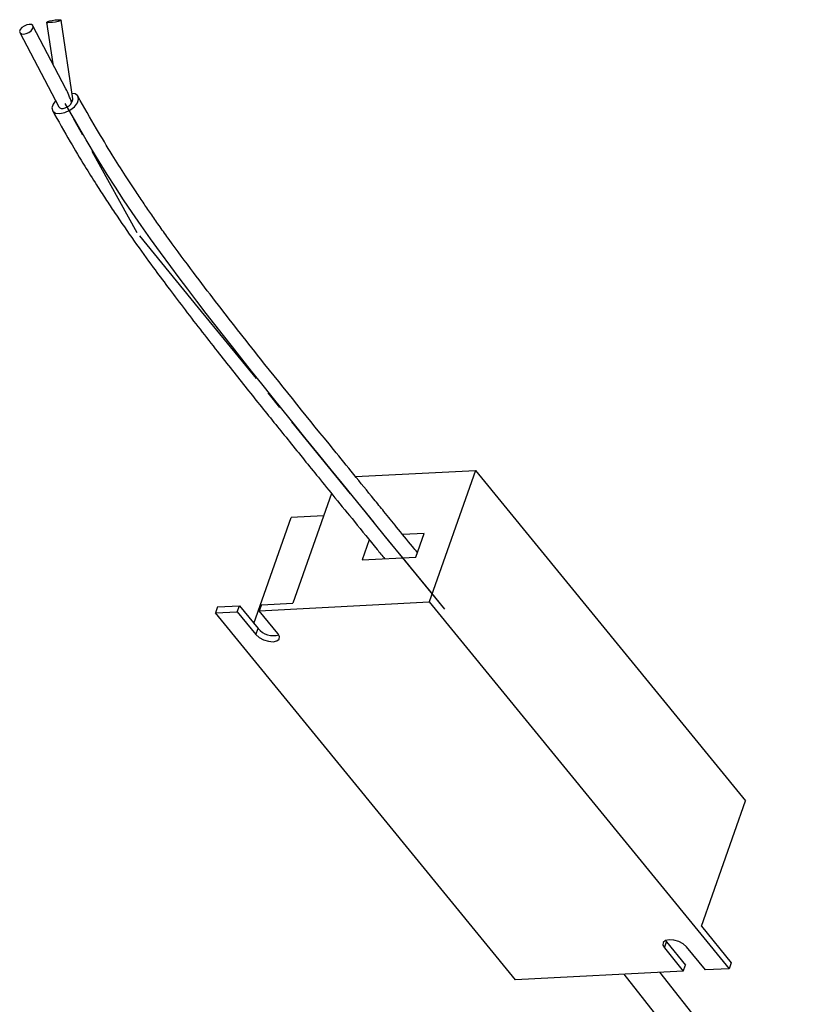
# Model space of a CAD drawing. Header units: millimetres. Extents: x 25 to 852, y 110 to 735.
# Tile 3 of 10: x 25 to 133, y 261 to 396. Entities that reach past the tile are written whole.
import ezdxf

# ---------------------------------------------------------------- set-up
doc = ezdxf.new("R2010")
doc.units = ezdxf.units.MM
doc.linetypes.add('CENTERX2', pattern=[20.32, 12.7, -2.54, 2.54, -2.54])

msp = doc.modelspace()

# ---------------------------------------------------------------- linework, layer by layer
at = {"color": 7, "linetype": 'Continuous', "lineweight": 25}
for p, q in [((32.19, 384.87), (30.59, 395.6)), ((31.25, 386.21), (26.74, 394.82)), ((28.61, 395.31), (29.46, 389.63)), ((24.97, 393.89), (30.28, 383.74)), ((70.8, 333.25), (87.2, 334.1)), ((87.2, 334.1), (80.87, 316.14)), ((87.2, 334.1), (124.07, 288.99)), ((67.51, 330.96), (62.23, 315.98)), ((56.91, 313.19), (62.02, 327.68)), ((66.44, 327.91), (62.02, 327.68)), ((80.15, 325.5), (77.24, 325.35)), ((79.01, 322.26), (80.15, 325.5)), ((72.66, 324.64), (71.69, 321.88)), ((71.69, 321.88), (79.01, 322.26)), ((57.65, 314.94), (80.87, 316.14)), ((80.87, 316.14), (121.81, 266.04)), ((51.96, 315.45), (51.68, 314.63)), ((51.68, 314.63), (54.65, 314.79)), ((51.96, 315.45), (54.94, 315.6)), ((54.65, 314.79), (54.94, 315.6)), ((54.65, 314.79), (57.2, 311.67)), ((54.94, 315.6), (57.48, 312.49)), ((57.94, 315.76), (57.65, 314.94)), ((60.2, 311.82), (57.65, 314.94)), ((57.94, 315.76), (62.23, 315.98)), ((92.62, 264.53), (51.68, 314.63)), ((57.2, 311.67), (57.48, 312.49)), ((118.02, 271.84), (124.07, 288.99)), ((118.02, 271.84), (122.1, 266.85)), ((112.98, 268.88), (113.26, 269.7)), ((113.13, 269.89), (113.26, 269.7)), ((113.26, 269.7), (115.85, 266.53)), ((118.57, 265.87), (115.98, 269.04)), ((112.98, 268.88), (115.56, 265.71)), ((115.56, 265.71), (115.85, 266.53)), ((122.1, 266.85), (121.81, 266.04)), ((115.56, 265.71), (92.62, 264.53)), ((107.42, 265.29), (129.76, 237.09)), ((132.9, 239.57), (112.33, 265.55)), ((121.81, 266.04), (118.57, 265.87))]:
    msp.add_line(p, q, dxfattribs=at)
at = {"color": 7, "linetype": 'CENTERX2'}
for p, q in [((40.99, 366.55), (31.16, 384.21)), ((49.37, 356.3), (40.99, 366.55)), ((82.98, 315.17), (49.37, 356.3))]:
    msp.add_line(p, q, dxfattribs=at)
at = {"color": 7, "linetype": 'Continuous', "lineweight": 25, "flags": 128}
for points in [[(30.13, 395.66), (30.41, 395.66), (30.57, 395.63), (30.58, 395.57), (30.44, 395.5), (30.17, 395.42), (29.82, 395.34), (29.43, 395.29), (29.07, 395.26), (28.79, 395.25), (28.64, 395.28), (28.63, 395.34), (28.77, 395.41), (29.03, 395.49), (29.39, 395.57), (29.77, 395.62), (30.13, 395.66)], [(25.47, 393.69), (25.81, 393.76), (26.17, 393.91), (26.48, 394.14), (26.69, 394.4), (26.77, 394.65), (26.72, 394.85), (26.53, 394.98), (26.24, 395.01), (25.89, 394.95), (25.54, 394.79), (25.23, 394.57), (25.02, 394.31), (24.93, 394.06), (24.99, 393.85), (25.18, 393.72), (25.47, 393.69)], [(32.82, 384.3), (32.98, 384.82), (32.87, 385.25), (32.49, 385.52), (32.08, 385.59)], [(29.84, 384.59), (29.49, 384.13), (29.33, 383.61), (29.44, 383.18), (29.82, 382.91), (30.4, 382.84), (31.1, 382.98), (31.8, 383.3), (32.41, 383.77), (32.82, 384.3), (32.82, 384.3)], [(57.2, 311.67), (57.63, 311.28), (58.23, 310.96), (58.91, 310.76), (59.54, 310.71), (60.05, 310.82), (60.36, 311.07), (60.41, 311.42), (60.2, 311.82)], [(115.98, 269.04), (115.54, 269.43), (114.94, 269.75), (114.27, 269.95), (113.63, 269.99), (113.12, 269.89), (112.82, 269.64), (112.77, 269.28), (112.98, 268.88)]]:
    msp.add_lwpolyline(points, dxfattribs=at)
at = {"color": 7, "linetype": 'Continuous', "flags": 128}
msp.add_lwpolyline([(82.98, 315.17), (81.03, 317.56), (79.13, 319.88), (77.29, 322.13), (75.5, 324.32), (73.77, 326.44), (72.12, 328.47), (70.52, 330.43), (68.97, 332.34), (67.46, 334.19), (65.73, 336.32), (64.06, 338.38), (62.45, 340.37), (60.91, 342.29), (59.41, 344.14), (57.98, 345.94), (56.6, 347.67), (55.27, 349.34), (53.99, 350.96), (52.75, 352.53), (51.57, 354.05), (50.42, 355.53), (49.13, 357.21), (47.89, 358.84), (46.7, 360.41), (45.57, 361.94), (44.15, 363.87), (42.81, 365.73), (41.53, 367.55), (40.31, 369.33), (39.13, 371.07), (38, 372.8), (36.9, 374.51), (35.43, 376.87), (33.99, 379.26), (32.58, 381.7), (31.16, 384.21)], dxfattribs=at)
at = {"color": 7, "linetype": 'Continuous', "lineweight": 25}
msp.add_arc((59.6, 314.36), 2.82, 221.5027, 285.0286, dxfattribs=at)
for centre, major_axis, ratio, start_param, end_param in [((31.32, 383.92), (-1.12, 3.45), 0.222601, 4.761517, 5.361733), ((31.25, 384.39), (0.873, 0.649), 0.553485, 5.296693, 5.995165), ((31.16, 384.22), (0.874, 0.487), 0.556249, 3.127112, 5.668489)]:
    msp.add_ellipse(centre, major_axis=major_axis, ratio=ratio, start_param=start_param, end_param=end_param, dxfattribs=at)
for points, knots in [([(79.24, 322.91), (79.02, 323.17), (78.08, 324.33), (76.56, 326.18), (74.8, 328.34), (71.93, 331.86), (66.3, 338.79), (60.08, 346.48), (54.72, 353.26), (51.67, 357.18), (48.55, 361.27), (46.02, 364.68), (44.13, 367.32), (42.99, 368.95), (41.9, 370.54), (40.7, 372.31), (39.25, 374.53), (37.44, 377.39), (35.27, 380.99), (33.74, 383.7), (32.9, 385.19)], [0, 0, 0, 0, 0.013434, 0.058991, 0.094989, 0.123682, 0.238759, 0.448502, 0.51445, 0.578095, 0.642678, 0.714592, 0.741737, 0.766875, 0.790228, 0.814442, 0.847253, 0.888802, 0.939246, 1, 1, 1, 1]), ([(29.41, 383.24), (30.21, 381.82), (31.66, 379.24), (33.68, 375.88), (35.29, 373.3), (36.65, 371.19), (38.36, 368.61), (40.53, 365.46), (42.95, 362.1), (45.18, 359.11), (47.3, 356.3), (49.57, 353.35), (51.81, 350.49), (53.95, 347.79), (55.95, 345.26), (57.93, 342.79), (59.87, 340.39), (61.82, 337.98), (63.76, 335.58), (65.83, 333.02), (68.12, 330.21), (70.79, 326.93), (73.06, 324.15), (74.43, 322.47), (74.78, 322.04)], [0, 0, 0, 0, 0.059407, 0.10724, 0.144617, 0.173116, 0.201557, 0.262305, 0.319873, 0.362674, 0.408755, 0.459239, 0.510435, 0.554012, 0.597352, 0.640001, 0.681615, 0.721835, 0.76504, 0.806371, 0.855007, 0.911791, 0.977719, 1, 1, 1, 1])]:
    msp.add_open_spline(points, degree=3, knots=knots, dxfattribs=at)

doc.saveas('drawing.dxf')
